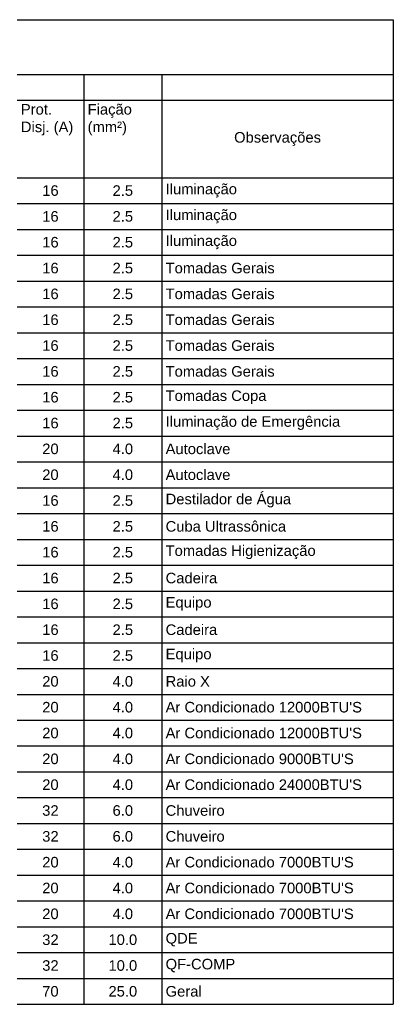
# Model space of a CAD drawing. Extents: x 40.7 to 91.7, y -319.8 to -290.4.
# Tile 8 of 13: x 63.1 to 66.7, y -310.7 to -301.2. Entities that reach past the tile are written whole.
import ezdxf

# ---------------------------------------------------------------- set-up
doc = ezdxf.new("R2010")
doc.units = 0
doc.header["$MEASUREMENT"] = 0
doc.layers.add('UNIFILAR', color=7, linetype='CONTINUOUS')

msp = doc.modelspace()

# ---------------------------------------------------------------- linework, layer by layer
at = {"layer": 'UNIFILAR'}
for p, q in [((63.0435, -301.2191), (63.6848, -301.2191)), ((63.6848, -301.2191), (64.4344, -301.2191)), ((64.4344, -301.2191), (66.6588, -301.2191)), ((66.6588, -301.2191), (66.6588, -301.4822)), ((66.6588, -301.4822), (66.6588, -301.7452)), ((63.0435, -301.7452), (63.6848, -301.7452)), ((63.6848, -301.7452), (64.4344, -301.7452)), ((63.6848, -301.7452), (63.6848, -301.9936)), ((64.4344, -301.7452), (66.6588, -301.7452)), ((64.4344, -301.7452), (64.4344, -301.9936)), ((66.6588, -301.7452), (66.6588, -301.9936)), ((63.0435, -301.9936), (63.6848, -301.9936)), ((63.6848, -301.9936), (64.4344, -301.9936)), ((63.6848, -301.9936), (63.6848, -302.242)), ((64.4344, -301.9936), (66.6588, -301.9936)), ((64.4344, -301.9936), (64.4344, -302.242)), ((66.6588, -301.9936), (66.6588, -302.242)), ((63.6848, -302.242), (63.6848, -302.4904)), ((64.4344, -302.242), (64.4344, -302.4904)), ((66.6588, -302.242), (66.6588, -302.4904)), ((63.6848, -302.4904), (63.6848, -302.7389)), ((64.4344, -302.4904), (64.4344, -302.7389)), ((66.6588, -302.4904), (66.6588, -302.7389)), ((63.0435, -302.7389), (63.6848, -302.7389)), ((63.6848, -302.7389), (64.4344, -302.7389)), ((63.6848, -302.7389), (63.6848, -302.9873)), ((64.4344, -302.7389), (66.6588, -302.7389)), ((64.4344, -302.7389), (64.4344, -302.9873)), ((66.6588, -302.7389), (66.6588, -302.9873)), ((63.0435, -302.9873), (63.6848, -302.9873)), ((63.6848, -302.9873), (64.4344, -302.9873)), ((63.6848, -302.9873), (63.6848, -303.2357)), ((64.4344, -302.9873), (66.6588, -302.9873)), ((64.4344, -302.9873), (64.4344, -303.2357)), ((66.6588, -302.9873), (66.6588, -303.2357)), ((63.0435, -303.2357), (63.6848, -303.2357)), ((63.6848, -303.2357), (64.4344, -303.2357)), ((63.6848, -303.2357), (63.6848, -303.4841)), ((64.4344, -303.2357), (66.6588, -303.2357)), ((64.4344, -303.2357), (64.4344, -303.4841)), ((66.6588, -303.2357), (66.6588, -303.4841)), ((63.0435, -303.4841), (63.6848, -303.4841)), ((63.6848, -303.4841), (64.4344, -303.4841)), ((63.6848, -303.4841), (63.6848, -303.7325)), ((64.4344, -303.4841), (66.6588, -303.4841)), ((64.4344, -303.4841), (64.4344, -303.7325)), ((66.6588, -303.4841), (66.6588, -303.7325)), ((63.0435, -303.7325), (63.6848, -303.7325)), ((63.6848, -303.7325), (64.4344, -303.7325)), ((63.6848, -303.7325), (63.6848, -303.9809)), ((64.4344, -303.7325), (66.6588, -303.7325)), ((64.4344, -303.7325), (64.4344, -303.9809)), ((66.6588, -303.7325), (66.6588, -303.9809)), ((63.0435, -303.9809), (63.6848, -303.9809)), ((63.6848, -303.9809), (64.4344, -303.9809)), ((63.6848, -303.9809), (63.6848, -304.2294)), ((64.4344, -303.9809), (66.6588, -303.9809)), ((64.4344, -303.9809), (64.4344, -304.2294)), ((66.6588, -303.9809), (66.6588, -304.2294)), ((63.0435, -304.2294), (63.6848, -304.2294)), ((63.6848, -304.2294), (64.4344, -304.2294)), ((63.6848, -304.2294), (63.6848, -304.4778)), ((64.4344, -304.2294), (66.6588, -304.2294)), ((64.4344, -304.2294), (64.4344, -304.4778)), ((66.6588, -304.2294), (66.6588, -304.4778)), ((63.0435, -304.4778), (63.6848, -304.4778)), ((63.6848, -304.4778), (64.4344, -304.4778)), ((63.6848, -304.4778), (63.6848, -304.7262)), ((64.4344, -304.4778), (66.6588, -304.4778)), ((64.4344, -304.4778), (64.4344, -304.7262)), ((66.6588, -304.4778), (66.6588, -304.7262)), ((63.0435, -304.7262), (63.6848, -304.7262)), ((63.6848, -304.7262), (64.4344, -304.7262)), ((63.6848, -304.7262), (63.6848, -304.9746)), ((64.4344, -304.7262), (66.6588, -304.7262)), ((64.4344, -304.7262), (64.4344, -304.9746)), ((66.6588, -304.7262), (66.6588, -304.9746)), ((63.0435, -304.9746), (63.6848, -304.9746)), ((63.6848, -304.9746), (64.4344, -304.9746)), ((63.6848, -304.9746), (63.6848, -305.223)), ((64.4344, -304.9746), (66.6588, -304.9746)), ((64.4344, -304.9746), (64.4344, -305.223)), ((66.6588, -304.9746), (66.6588, -305.223)), ((63.0435, -305.223), (63.6848, -305.223)), ((63.6848, -305.223), (64.4344, -305.223)), ((63.6848, -305.223), (63.6848, -305.4714)), ((64.4344, -305.223), (66.6588, -305.223)), ((64.4344, -305.223), (64.4344, -305.4714)), ((66.6588, -305.223), (66.6588, -305.4714)), ((63.0435, -305.4714), (63.6848, -305.4714)), ((63.6848, -305.4714), (64.4344, -305.4714)), ((63.6848, -305.4714), (63.6848, -305.7199)), ((64.4344, -305.4714), (66.6588, -305.4714)), ((64.4344, -305.4714), (64.4344, -305.7199)), ((66.6588, -305.4714), (66.6588, -305.7199)), ((63.0435, -305.7199), (63.6848, -305.7199)), ((63.6848, -305.7199), (64.4344, -305.7199)), ((63.6848, -305.7199), (63.6848, -305.9683)), ((64.4344, -305.7199), (66.6588, -305.7199)), ((64.4344, -305.7199), (64.4344, -305.9683)), ((66.6588, -305.7199), (66.6588, -305.9683)), ((63.0435, -305.9683), (63.6848, -305.9683)), ((63.6848, -305.9683), (64.4344, -305.9683)), ((63.6848, -305.9683), (63.6848, -306.2167)), ((64.4344, -305.9683), (66.6588, -305.9683)), ((64.4344, -305.9683), (64.4344, -306.2167)), ((66.6588, -305.9683), (66.6588, -306.2167)), ((63.0435, -306.2167), (63.6848, -306.2167)), ((63.6848, -306.2167), (64.4344, -306.2167)), ((63.6848, -306.2167), (63.6848, -306.4651)), ((64.4344, -306.2167), (66.6588, -306.2167)), ((64.4344, -306.2167), (64.4344, -306.4651)), ((66.6588, -306.2167), (66.6588, -306.4651)), ((63.0435, -306.4651), (63.6848, -306.4651)), ((63.6848, -306.4651), (64.4344, -306.4651)), ((63.6848, -306.4651), (63.6848, -306.7135)), ((64.4344, -306.4651), (66.6588, -306.4651)), ((64.4344, -306.4651), (64.4344, -306.7135)), ((66.6588, -306.4651), (66.6588, -306.7135)), ((63.0435, -306.7135), (63.6848, -306.7135)), ((63.6848, -306.7135), (64.4344, -306.7135)), ((63.6848, -306.7135), (63.6848, -306.9619)), ((64.4344, -306.7135), (66.6588, -306.7135)), ((64.4344, -306.7135), (64.4344, -306.9619)), ((66.6588, -306.7135), (66.6588, -306.9619)), ((63.0435, -306.9619), (63.6848, -306.9619)), ((63.6848, -306.9619), (64.4344, -306.9619)), ((63.6848, -306.9619), (63.6848, -307.2104)), ((64.4344, -306.9619), (66.6588, -306.9619)), ((64.4344, -306.9619), (64.4344, -307.2104)), ((66.6588, -306.9619), (66.6588, -307.2104)), ((63.0435, -307.2104), (63.6848, -307.2104)), ((63.6848, -307.2104), (64.4344, -307.2104)), ((63.6848, -307.2104), (63.6848, -307.4588)), ((64.4344, -307.2104), (66.6588, -307.2104)), ((64.4344, -307.2104), (64.4344, -307.4588)), ((66.6588, -307.2104), (66.6588, -307.4588)), ((63.0435, -307.4588), (63.6848, -307.4588)), ((63.6848, -307.4588), (64.4344, -307.4588)), ((63.6848, -307.4588), (63.6848, -307.7072)), ((64.4344, -307.4588), (66.6588, -307.4588)), ((64.4344, -307.4588), (64.4344, -307.7072)), ((66.6588, -307.4588), (66.6588, -307.7072)), ((63.0435, -307.7072), (63.6848, -307.7072)), ((63.6848, -307.7072), (64.4344, -307.7072)), ((63.6848, -307.7072), (63.6848, -307.9556)), ((64.4344, -307.7072), (66.6588, -307.7072)), ((64.4344, -307.7072), (64.4344, -307.9556)), ((66.6588, -307.7072), (66.6588, -307.9556)), ((63.0435, -307.9556), (63.6848, -307.9556)), ((63.6848, -307.9556), (64.4344, -307.9556)), ((63.6848, -307.9556), (63.6848, -308.204)), ((64.4344, -307.9556), (66.6588, -307.9556)), ((64.4344, -307.9556), (64.4344, -308.204)), ((66.6588, -307.9556), (66.6588, -308.204)), ((63.0435, -308.204), (63.6848, -308.204)), ((63.6848, -308.204), (64.4344, -308.204)), ((63.6848, -308.204), (63.6848, -308.4525)), ((64.4344, -308.204), (66.6588, -308.204)), ((64.4344, -308.204), (64.4344, -308.4525)), ((66.6588, -308.204), (66.6588, -308.4525)), ((63.0435, -308.4525), (63.6848, -308.4525)), ((63.6848, -308.4525), (64.4344, -308.4525)), ((63.6848, -308.4525), (63.6848, -308.7009)), ((64.4344, -308.4525), (66.6588, -308.4525)), ((64.4344, -308.4525), (64.4344, -308.7009)), ((66.6588, -308.4525), (66.6588, -308.7009)), ((63.0435, -308.7009), (63.6848, -308.7009)), ((63.6848, -308.7009), (64.4344, -308.7009)), ((63.6848, -308.7009), (63.6848, -308.9493)), ((64.4344, -308.7009), (66.6588, -308.7009)), ((64.4344, -308.7009), (64.4344, -308.9493)), ((66.6588, -308.7009), (66.6588, -308.9493)), ((63.0435, -308.9493), (63.6848, -308.9493)), ((63.6848, -308.9493), (64.4344, -308.9493)), ((63.6848, -308.9493), (63.6848, -309.1977)), ((64.4344, -308.9493), (66.6588, -308.9493)), ((64.4344, -308.9493), (64.4344, -309.1977)), ((66.6588, -308.9493), (66.6588, -309.1977)), ((63.0435, -309.1977), (63.6848, -309.1977)), ((63.6848, -309.1977), (64.4344, -309.1977)), ((63.6848, -309.1977), (63.6848, -309.4461)), ((64.4344, -309.1977), (66.6588, -309.1977)), ((64.4344, -309.1977), (64.4344, -309.4461)), ((66.6588, -309.1977), (66.6588, -309.4461)), ((63.0435, -309.4461), (63.6848, -309.4461)), ((63.6848, -309.4461), (64.4344, -309.4461)), ((63.6848, -309.4461), (63.6848, -310.1914)), ((64.4344, -309.4461), (66.6588, -309.4461)), ((64.4344, -309.4461), (64.4344, -310.1914)), ((66.6588, -309.4461), (66.6588, -310.1914)), ((63.0435, -309.6945), (63.6848, -309.6945)), ((63.6848, -309.6945), (64.4344, -309.6945)), ((64.4344, -309.6945), (66.6588, -309.6945)), ((63.0435, -309.943), (63.6848, -309.943)), ((63.6848, -309.943), (64.4344, -309.943)), ((64.4344, -309.943), (66.6588, -309.943)), ((63.0435, -310.1914), (63.6848, -310.1914)), ((63.6848, -310.1914), (64.4344, -310.1914)), ((63.6848, -310.1914), (63.6848, -310.4398)), ((64.4344, -310.1914), (66.6588, -310.1914)), ((64.4344, -310.1914), (64.4344, -310.4398)), ((66.6588, -310.1914), (66.6588, -310.4398)), ((63.0435, -310.4398), (63.6848, -310.4398)), ((63.6848, -310.4398), (64.4344, -310.4398)), ((63.6848, -310.4398), (63.6848, -310.6882)), ((64.4344, -310.4398), (66.6588, -310.4398)), ((64.4344, -310.4398), (64.4344, -310.6882)), ((66.6588, -310.4398), (66.6588, -310.6882)), ((63.0435, -310.6882), (63.6848, -310.6882)), ((63.6848, -310.6882), (64.4344, -310.6882)), ((64.4344, -310.6882), (66.6588, -310.6882))]:
    msp.add_line(p, q, dxfattribs=at)

# ---------------------------------------------------------------- texts
at = {"layer": 'UNIFILAR', "char_height": 0.131515}
for s, insert, width, attachment_point in [('{\\fArial|b0|i0|c0;\\H0.7716x;Prot. Disj. (A)}', (63.08, -302.0301), 0.568274, 1), ('{\\fArial|b0|i0|c0;\\H0.7716x;Fiação (mm²)}', (63.7213, -302.0301), 0.676517, 1), ('{\\fArial|b0|i0|c0;\\H0.7716x;Observações}', (65.5466, -302.3662), 2.151323, 5), ('{\\fArial|b0|i0|c0;\\H0.7716x;16', (63.3641, -302.8631), 0.568274, 5), ('{\\fArial|b0|i0|c0;\\H0.7716x;2.5', (64.0596, -302.8631), 0.676517, 5), ('{\\fArial|b0|i0|c0;\\H0.7716x;Iluminação}', (64.4709, -302.8631), 2.151323, 4), ('{\\fArial|b0|i0|c0;\\H0.7716x;16', (63.3641, -303.1115), 0.568274, 5), ('{\\fArial|b0|i0|c0;\\H0.7716x;2.5', (64.0596, -303.1115), 0.676517, 5), ('{\\fArial|b0|i0|c0;\\H0.7716x;Iluminação}', (64.4709, -303.1115), 2.151323, 4), ('{\\fArial|b0|i0|c0;\\H0.7716x;16', (63.3641, -303.3599), 0.568274, 5), ('{\\fArial|b0|i0|c0;\\H0.7716x;2.5', (64.0596, -303.3599), 0.676517, 5), ('{\\fArial|b0|i0|c0;\\H0.7716x;Iluminação}', (64.4709, -303.3599), 2.151323, 4), ('{\\fArial|b0|i0|c0;\\H0.7716x;16', (63.3641, -303.6083), 0.568274, 5), ('{\\fArial|b0|i0|c0;\\H0.7716x;2.5', (64.0596, -303.6083), 0.676517, 5), ('{\\fArial|b0|i0|c0;\\H0.7716x;Tomadas Gerais}', (64.4709, -303.6083), 2.151323, 4), ('{\\fArial|b0|i0|c0;\\H0.7716x;16', (63.3641, -303.8567), 0.568274, 5), ('{\\fArial|b0|i0|c0;\\H0.7716x;2.5', (64.0596, -303.8567), 0.676517, 5), ('{\\fArial|b0|i0|c0;\\H0.7716x;Tomadas Gerais}', (64.4709, -303.8567), 2.151323, 4), ('{\\fArial|b0|i0|c0;\\H0.7716x;Tomadas Gerais}', (64.4709, -304.1052), 2.151323, 4), ('{\\fArial|b0|i0|c0;\\H0.7716x;16', (63.3641, -304.1052), 0.568274, 5), ('{\\fArial|b0|i0|c0;\\H0.7716x;2.5', (64.0596, -304.1052), 0.676517, 5), ('{\\fArial|b0|i0|c0;\\H0.7716x;16', (63.3641, -304.3536), 0.568274, 5), ('{\\fArial|b0|i0|c0;\\H0.7716x;2.5', (64.0596, -304.3536), 0.676517, 5), ('{\\fArial|b0|i0|c0;\\H0.7716x;Tomadas Gerais}', (64.4709, -304.3536), 2.151323, 4), ('{\\fArial|b0|i0|c0;\\H0.7716x;16', (63.3641, -304.602), 0.568274, 5), ('{\\fArial|b0|i0|c0;\\H0.7716x;2.5', (64.0596, -304.602), 0.676517, 5), ('{\\fArial|b0|i0|c0;\\H0.7716x;Tomadas Gerais}', (64.4709, -304.602), 2.151323, 4), ('{\\fArial|b0|i0|c0;\\H0.7716x;16', (63.3641, -304.8504), 0.568274, 5), ('{\\fArial|b0|i0|c0;\\H0.7716x;2.5', (64.0596, -304.8504), 0.676517, 5), ('{\\fArial|b0|i0|c0;\\H0.7716x;Tomadas Copa}', (64.4709, -304.8504), 2.151323, 4), ('{\\fArial|b0|i0|c0;\\H0.7716x;16', (63.3641, -305.0988), 0.568274, 5), ('{\\fArial|b0|i0|c0;\\H0.7716x;2.5', (64.0596, -305.0988), 0.676517, 5), ('{\\fArial|b0|i0|c0;\\H0.7716x;Iluminação de Emergência}', (64.4709, -305.0988), 2.151323, 4), ('{\\fArial|b0|i0|c0;\\H0.7716x;20', (63.3641, -305.3472), 0.568274, 5), ('{\\fArial|b0|i0|c0;\\H0.7716x;4.0', (64.0596, -305.3472), 0.676517, 5), ('{\\fArial|b0|i0|c0;\\H0.7716x;Autoclave}', (64.4709, -305.3472), 2.151323, 4), ('{\\fArial|b0|i0|c0;\\H0.7716x;20', (63.3641, -305.5957), 0.568274, 5), ('{\\fArial|b0|i0|c0;\\H0.7716x;4.0', (64.0596, -305.5957), 0.676517, 5), ('{\\fArial|b0|i0|c0;\\H0.7716x;Autoclave}', (64.4709, -305.5957), 2.151323, 4), ('{\\fArial|b0|i0|c0;\\H0.7716x;16', (63.3641, -305.8441), 0.568274, 5), ('{\\fArial|b0|i0|c0;\\H0.7716x;2.5', (64.0596, -305.8441), 0.676517, 5), ('{\\fArial|b0|i0|c0;\\H0.7716x;Destilador de Água}', (64.4709, -305.8441), 2.151323, 4), ('{\\fArial|b0|i0|c0;\\H0.7716x;16', (63.3641, -306.0925), 0.568274, 5), ('{\\fArial|b0|i0|c0;\\H0.7716x;2.5', (64.0596, -306.0925), 0.676517, 5), ('{\\fArial|b0|i0|c0;\\H0.7716x;Cuba Ultrassônica}', (64.4709, -306.0925), 2.151323, 4), ('{\\fArial|b0|i0|c0;\\H0.7716x;16', (63.3641, -306.3409), 0.568274, 5), ('{\\fArial|b0|i0|c0;\\H0.7716x;2.5', (64.0596, -306.3409), 0.676517, 5), ('{\\fArial|b0|i0|c0;\\H0.7716x;Tomadas Higienização}', (64.4709, -306.3409), 2.151323, 4), ('{\\fArial|b0|i0|c0;\\H0.7716x;16', (63.3641, -306.5893), 0.568274, 5), ('{\\fArial|b0|i0|c0;\\H0.7716x;2.5', (64.0596, -306.5893), 0.676517, 5), ('{\\fArial|b0|i0|c0;\\H0.7716x;Cadeira}', (64.4709, -306.5893), 2.151323, 4), ('{\\fArial|b0|i0|c0;\\H0.7716x;16', (63.3641, -306.8377), 0.568274, 5), ('{\\fArial|b0|i0|c0;\\H0.7716x;2.5', (64.0596, -306.8377), 0.676517, 5), ('{\\fArial|b0|i0|c0;\\H0.7716x;Equipo}', (64.4709, -306.8377), 2.151323, 4), ('{\\fArial|b0|i0|c0;\\H0.7716x;16', (63.3641, -307.0862), 0.568274, 5), ('{\\fArial|b0|i0|c0;\\H0.7716x;2.5', (64.0596, -307.0862), 0.676517, 5), ('{\\fArial|b0|i0|c0;\\H0.7716x;Cadeira}', (64.4709, -307.0862), 2.151323, 4), ('{\\fArial|b0|i0|c0;\\H0.7716x;16', (63.3641, -307.3346), 0.568274, 5), ('{\\fArial|b0|i0|c0;\\H0.7716x;2.5', (64.0596, -307.3346), 0.676517, 5), ('{\\fArial|b0|i0|c0;\\H0.7716x;Equipo}', (64.4709, -307.3346), 2.151323, 4), ('{\\fArial|b0|i0|c0;\\H0.7716x;20', (63.3641, -307.583), 0.568274, 5), ('{\\fArial|b0|i0|c0;\\H0.7716x;4.0', (64.0596, -307.583), 0.676517, 5), ('{\\fArial|b0|i0|c0;\\H0.7716x;Raio X}', (64.4709, -307.583), 2.151323, 4), ('{\\fArial|b0|i0|c0;\\H0.7716x;20', (63.3641, -307.8314), 0.568274, 5), ('{\\fArial|b0|i0|c0;\\H0.7716x;4.0', (64.0596, -307.8314), 0.676517, 5), ("{\\fArial|b0|i0|c0;\\H0.7716x;Ar Condicionado 12000BTU'S}", (64.4709, -307.8314), 2.151323, 4), ('{\\fArial|b0|i0|c0;\\H0.7716x;20', (63.3641, -308.0798), 0.568274, 5), ('{\\fArial|b0|i0|c0;\\H0.7716x;4.0', (64.0596, -308.0798), 0.676517, 5), ("{\\fArial|b0|i0|c0;\\H0.7716x;Ar Condicionado 12000BTU'S}", (64.4709, -308.0798), 2.151323, 4), ('{\\fArial|b0|i0|c0;\\H0.7716x;20', (63.3641, -308.3282), 0.568274, 5), ('{\\fArial|b0|i0|c0;\\H0.7716x;4.0', (64.0596, -308.3282), 0.676517, 5), ("{\\fArial|b0|i0|c0;\\H0.7716x;Ar Condicionado 9000BTU'S}", (64.4709, -308.3282), 2.151323, 4), ('{\\fArial|b0|i0|c0;\\H0.7716x;20', (63.3641, -308.5767), 0.568274, 5), ('{\\fArial|b0|i0|c0;\\H0.7716x;4.0', (64.0596, -308.5767), 0.676517, 5), ("{\\fArial|b0|i0|c0;\\H0.7716x;Ar Condicionado 24000BTU'S}", (64.4709, -308.5767), 2.151323, 4), ('{\\fArial|b0|i0|c0;\\H0.7716x;32', (63.3641, -308.8251), 0.568274, 5), ('{\\fArial|b0|i0|c0;\\H0.7716x;6.0', (64.0596, -308.8251), 0.676517, 5), ('{\\fArial|b0|i0|c0;\\H0.7716x;Chuveiro}', (64.4709, -308.8251), 2.151323, 4), ('{\\fArial|b0|i0|c0;\\H0.7716x;32', (63.3641, -309.0735), 0.568274, 5), ('{\\fArial|b0|i0|c0;\\H0.7716x;6.0', (64.0596, -309.0735), 0.676517, 5), ('{\\fArial|b0|i0|c0;\\H0.7716x;Chuveiro}', (64.4709, -309.0735), 2.151323, 4), ('{\\fArial|b0|i0|c0;\\H0.7716x;20', (63.3641, -309.3219), 0.568274, 5), ('{\\fArial|b0|i0|c0;\\H0.7716x;4.0', (64.0596, -309.3219), 0.676517, 5), ("{\\fArial|b0|i0|c0;\\H0.7716x;Ar Condicionado 7000BTU'S}", (64.4709, -309.3219), 2.151323, 4), ('{\\fArial|b0|i0|c0;\\H0.7716x;20', (63.3641, -309.5703), 0.568274, 5), ('{\\fArial|b0|i0|c0;\\H0.7716x;4.0', (64.0596, -309.5703), 0.676517, 5), ("{\\fArial|b0|i0|c0;\\H0.7716x;Ar Condicionado 7000BTU'S}", (64.4709, -309.5703), 2.151323, 4), ('{\\fArial|b0|i0|c0;\\H0.7716x;20', (63.3641, -309.8187), 0.568274, 5), ('{\\fArial|b0|i0|c0;\\H0.7716x;4.0', (64.0596, -309.8187), 0.676517, 5), ("{\\fArial|b0|i0|c0;\\H0.7716x;Ar Condicionado 7000BTU'S}", (64.4709, -309.8187), 2.151323, 4), ('{\\fArial|b0|i0|c0;\\H0.7716x;32', (63.3641, -310.0672), 0.568274, 5), ('{\\fArial|b0|i0|c0;\\H0.7716x;10.0', (64.0596, -310.0672), 0.676517, 5), ('{\\fArial|b0|i0|c0;\\H0.7716x;QDE}', (64.4709, -310.0672), 2.151323, 4), ('{\\fArial|b0|i0|c0;\\H0.7716x;32', (63.3641, -310.3156), 0.568274, 5), ('{\\fArial|b0|i0|c0;\\H0.7716x;10.0', (64.0596, -310.3156), 0.676517, 5), ('{\\fArial|b0|i0|c0;\\H0.7716x;QF-COMP}', (64.4709, -310.3156), 2.151323, 4), ('{\\fArial|b0|i0|c0;\\H0.7716x;70', (63.3641, -310.564), 0.568274, 5), ('{\\fArial|b0|i0|c0;\\H0.7716x;25.0', (64.0596, -310.564), 0.676517, 5), ('{\\fArial|b0|i0|c0;\\H0.7716x;Geral}', (64.4709, -310.564), 2.151323, 4)]:
    msp.add_mtext(s, dxfattribs=dict(at, insert=insert, width=width, attachment_point=attachment_point))

doc.saveas('drawing.dxf')
